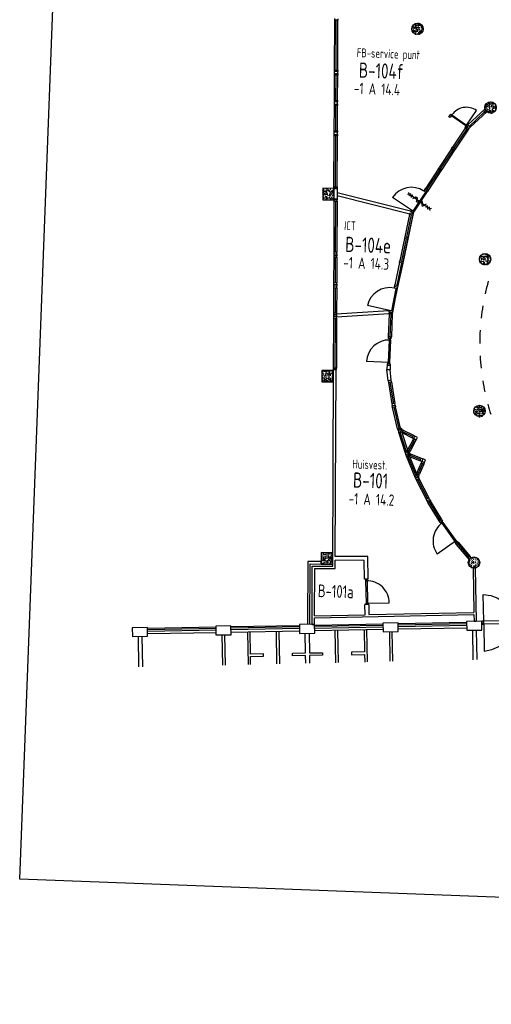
# Model space of a CAD drawing. Header units: millimetres. Extents: x 119024465 to 119292677, y 483022511 to 483148062.
# Tile 1 of 162: x 119024465 to 119043109, y 483042435 to 483081351. Entities that reach past the tile are written whole.
import ezdxf
from ezdxf.enums import TextEntityAlignment as Align

# ---------------------------------------------------------------- set-up
doc = ezdxf.new("R2010")
doc.units = ezdxf.units.MM
doc.header["$LTSCALE"] = 100
doc.layers.get('0').update_dxf_attribs({"linetype": 'CONTINUOUS'})
for name, color, linetype in [('204 tekst fdstp', 255, 'CONTINUOUS'), ('AL22----', 2, 'CONTINUOUS'), ('AL28----', 4, 'CONTINUOUS'), ('AL28----_ARC', 8, 'CONTINUOUS'), ('AL32----', 6, 'CONTINUOUS'), ('AL37----', 8, 'CONTINUOUS'), ('BT00----_HOTELNRS', 3, 'CONTINUOUS'), ('BT00----_RUIMTENRS', 7, 'CONTINUOUS'), ('BT00----_TEKST', 1, 'CONTINUOUS'), ('Overlap', 8, 'CONTINUOUS')]:
    doc.layers.add(name, color=color, linetype=linetype)
doc.styles.get("Standard").update_dxf_attribs({"font": 'ISOCP.SHX'})

# ---------------------------------------------------------------- blocks, each defined once
blk = doc.blocks.new('KOLOM')
at = {"layer": 'AL28----', "linetype": 'Continuous'}
for p, q in [((0.5, 0.5), (-0.5, 0.5)), ((-0.5, 0.5), (-0.5, -0.5)), ((0.5, -0.5), (0.5, 0.5)), ((-0.5, -0.5), (0.5, -0.5))]:
    blk.add_line(p, q, dxfattribs=at)
blk = doc.blocks.new('450x450')
at = {"layer": 'AL28----_ARC'}
h = blk.add_hatch(dxfattribs=at)
h.set_pattern_fill('AR-CONC', color=256, angle=-1.999999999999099, style=0)
h.set_pattern_definition([(50.0000000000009, (-16440.82185330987, -129163.4502974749), (182.1846689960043, -15.93908553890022), [19.05, -209.55]), (355.0000000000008, (-16440.82185330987, -129163.4502974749), (-35.24282597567, 191.0566428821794), [15.24, -167.64]), (100.4510000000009, (-16425.63985331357, -129164.7785474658), (146.9425016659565, 175.1166878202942), [16.18999999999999, -178.0899999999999]), (46.18420000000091, (-16440.82185330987, -129112.6502974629), (271.0790408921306, -42.04232793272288), [28.575, -314.325]), (96.63560000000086, (-16418.23195330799, -129116.1537974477), (237.4042344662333, 247.4255558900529), [24.285, -267.135]), (351.1840000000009, (-16440.82185330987, -129112.6502974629), (237.4046058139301, 247.4251178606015), [22.85999999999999, -251.46]), (21.00000000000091, (-16415.42185331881, -129125.350297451), (151.6148798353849, -102.2655185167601), [19.05, -209.55]), (326.0000000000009, (-16415.42185331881, -129125.350297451), (61.80202834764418, 184.1879661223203), [15.24, -167.64]), (71.45140000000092, (-16402.78735330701, -129133.8723974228), (213.4164907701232, 81.92285771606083), [16.19, -178.09]), (37.5000000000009, (-16440.82185330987, -129163.4502974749), (3.088603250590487, 84.55503887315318), [0, -165.608, 0, -170.18, 0, -168.275]), (7.5000000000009, (-16440.82185330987, -129163.4502974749), (66.81966251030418, 100.1805748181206), [0, -97.02799999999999, 0, -161.798, 0, -64.135]), (327.5000000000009, (-16497.46385331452, -129163.4502974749), (135.5905951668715, -5.728743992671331), [0, -63.49999999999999, 0, -198.1199999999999, 0, -262.8899999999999]), (317.5000000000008, (-16522.86385330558, -129163.4502974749), (148.1291813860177, 25.42649103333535), [0, -82.55, 0, -131.572, 0, -186.69])])
h.paths.add_polyline_path([(-225, 225), (-225, -225), (225, -225), (225, 225)])
at = {"layer": 'AL28----', "xscale": 450, "yscale": 450, "zscale": 2600}
blk.add_blockref('KOLOM', (0, 0), dxfattribs=at)
blk = doc.blocks.new('KOLOMO')
blk.add_circle((0, 0), 0.5)
blk = doc.blocks.new('Rond-450')
at = {"layer": 'AL28----_ARC'}
h = blk.add_hatch(dxfattribs=at)
h.set_pattern_fill('AR-CONC', color=256, style=0)
h.set_pattern_definition([(49.99999999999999, (-134328.7081146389, -47911.34816545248), (182.184668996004, -15.93908553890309), [19.05, -209.55]), (355, (-134328.7081146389, -47911.34816545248), (-35.24282597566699, 191.05664288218), [15.24, -167.64]), (100.451, (-134313.5261146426, -47912.67641544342), (146.9425016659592, 175.1166878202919), [16.19, -178.09]), (46.18420000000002, (-134328.7081146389, -47860.54816550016), (271.0790408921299, -42.04232793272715), [28.57499999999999, -314.3249999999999]), (96.63559999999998, (-134306.118214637, -47864.05166548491), (237.4042344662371, 247.4255558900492), [24.28499999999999, -267.1349999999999]), (351.1840000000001, (-134328.7081146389, -47860.54816550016), (237.4046058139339, 247.4251178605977), [22.86, -251.46]), (21, (-134303.3081146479, -47873.24816548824), (151.6148798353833, -102.2655185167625), [19.05, -209.55]), (326.0000000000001, (-134303.3081146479, -47873.24816548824), (61.80202834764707, 184.1879661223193), [15.24, -167.64]), (71.4514, (-134290.6736146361, -47881.77026546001), (213.4164907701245, 81.92285771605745), [16.19, -178.09]), (37.50000000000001, (-134328.7081146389, -47911.34816545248), (3.088603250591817, 84.55503887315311), [0, -165.608, 0, -170.18, 0, -168.275]), (7.499999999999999, (-134328.7081146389, -47911.34816545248), (66.81966251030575, 100.1805748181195), [0, -97.02799999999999, 0, -161.798, 0, -64.135]), (327.5, (-134385.3501146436, -47911.34816545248), (135.5905951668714, -5.728743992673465), [0, -63.5, 0, -198.12, 0, -262.89]), (317.5, (-134410.7501146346, -47911.34816545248), (148.129181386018, 25.42649103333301), [0, -82.55, 0, -131.572, 0, -186.69])])
edge = h.paths.add_edge_path()
edge.add_ellipse((0, 0), major_axis=(-159.0990257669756, 159.0990257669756), ratio=0.9999999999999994, start_angle=0, end_angle=360)
at = {"layer": 'AL28----', "xscale": 450.0000000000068, "yscale": 450.0000000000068, "rotation": 359.8349999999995}
blk.add_blockref('KOLOMO', (0, 0), dxfattribs=at)
blk = doc.blocks.new('114-31d')
at = {"color": 0, "linetype": 'Continuous'}
for p, q in [((-49.99999994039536, 550.0000000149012), (50.00000011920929, 450.0000000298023)), ((50.00000005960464, 550.0000000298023), (-49.99999988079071, 450.0000000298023)), ((-49.99999988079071, 450), (50.00000017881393, 350)), ((50.00000017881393, 450.0000000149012), (-49.99999988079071, 350)), ((5.960464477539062e-08, 400.0000000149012), (5.960464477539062e-08, -399.9999999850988)), ((-75.22076374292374, 278.9749931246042), (52.90113961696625, 224.7435648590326)), ((-53.78419476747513, 99.46940441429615), (53.34266722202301, 150.8047561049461)), ((-53.34266710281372, 25.53059563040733), (53.34266722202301, -25.53059560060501)), ((-53.78419470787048, -224.195243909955), (74.77923625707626, -278.9116318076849)), ((-53.34266710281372, -150.2564351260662), (52.90113961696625, -99.4694043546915)), ((-49.99999988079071, -349.9999998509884), (50.00000023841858, -449.9999998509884)), ((50.00000023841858, -349.9999998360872), (-49.99999982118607, -449.9999998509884)), ((-49.99999988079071, -449.9999998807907), (50.00000017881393, -549.9999998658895)), ((50.00000023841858, -449.9999998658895), (-49.99999976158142, -549.9999998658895))]:
    blk.add_line(p, q, dxfattribs=at)
for points in [[(-53.78419476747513, 99.46940441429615, 0.04259042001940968), (-60.57610279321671, 94.34894305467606, 0.1021137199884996), (-71.50323468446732, 79.55404734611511, 0.1085803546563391), (-75.22076374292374, 62.63708026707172, 0.1085803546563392)], [(-75.22076374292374, 62.63708026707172, 0.1085803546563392), (-71.50323468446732, 45.72011315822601, 0.1021137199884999), (-60.57610279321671, 30.92521744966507, 0.04519307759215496), (-53.34266710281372, 25.53059563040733, 0.02457701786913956)], [(74.77923625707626, 187.6370802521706, 0.1085803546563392), (71.0617071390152, 204.5540473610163, 0.1021137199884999), (60.13457530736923, 219.3489430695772, 0.04519307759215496), (52.90113961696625, 224.7435648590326, 0.02457701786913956)], [(53.34266722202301, 150.8047561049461, 0.04259042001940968), (60.13457530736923, 155.9252174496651, 0.1021137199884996), (71.0617071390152, 170.7201131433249, 0.1085803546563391), (74.77923625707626, 187.6370802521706, 0.1085803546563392)], [(-75.22076374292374, -187.3629197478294, -0.1085803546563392), (-71.50323462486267, -170.4459526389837, -0.1021137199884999), (-60.57610285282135, -155.6510569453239, -0.04519307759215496), (-53.34266710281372, -150.2564351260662, -0.02457701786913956)], [(-53.78419470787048, -224.195243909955, -0.04259042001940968), (-60.57610279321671, -219.0747825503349, -0.1021137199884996), (-71.50323462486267, -204.279886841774, -0.1085803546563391), (-75.22076374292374, -187.3629197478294, -0.1085803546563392)], [(74.77923625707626, -62.36291974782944, -0.1085803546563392), (71.06170719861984, -79.27988685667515, -0.1021137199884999), (60.13457530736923, -94.07478253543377, -0.04519307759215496), (52.90113961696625, -99.4694043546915, -0.02457701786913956)], [(53.34266722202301, -25.53059560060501, -0.04259042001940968), (60.13457530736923, -30.65105694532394, -0.1021137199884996), (71.0617071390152, -45.44595263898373, -0.1085803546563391), (74.77923625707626, -62.36291974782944, -0.1085803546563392)]]:
    blk.add_lwpolyline(points, format="xyb", dxfattribs=at)

msp = doc.modelspace()

# ---------------------------------------------------------------- linework, layer by layer
at = {"layer": '204 tekst fdstp'}
msp.add_lwpolyline([(119027945.8206196, 483139143.4061186), (119158408.7599395, 483134195.1466248), (119154928.4391259, 483042435.0269921), (119024465.499806, 483047383.2864859)], close=True, dxfattribs=at)
at = {"layer": 'AL22----'}
for p, q in [((119036889.9349736, 483074684.9707021), (119037015.9337453, 483074684.4143443)), ((119036889.9349736, 483074684.9707021), (119037015.9337765, 483074684.4215108)), ((119037011.0276221, 483074664.2358108), (119036896.929176, 483074664.8396227)), ((119037015.9337766, 483074684.4215108), (119037013.9467211, 483074234.4115645)), ((119039919.7463846, 483073777.8318186), (119037015.1720041, 483074511.9023404)), ((119037009.2190177, 483074254.6398037), (119036895.1196884, 483074255.0436176)), ((119039883.0996917, 483073659.1947325), (119037014.6078863, 483074384.1461369)), ((119039058.837535, 483069845.5595726), (119036981.3864047, 483069712.8292478)), ((119039066.807653, 483069720.8139225), (119036989.3565227, 483069588.0835977)), ((119036838.2145256, 483059754.9722021), (119036872.0113915, 483067528.1796549)), ((119036972.0104441, 483067527.7448723), (119036872.0113915, 483067528.1796548)), ((119036939.8774263, 483060136.1083491), (119036972.0104441, 483067527.7448723)), ((119038985.3003217, 483067518.6786798), (119039109.7734535, 483067518.498644)), ((119039036.6494833, 483067082.6535136), (119038985.3003217, 483067518.6786798)), ((119039144.0524956, 483067099.3801435), (119039109.7734535, 483067518.498644)), ((119039036.6494833, 483067082.6535136), (119039144.0524956, 483067099.3801435)), ((119040110.9472569, 483063235.5160582), (119040112.65071, 483063231.3734036)), ((119040114.6739507, 483063227.3771757), (119040112.65071, 483063231.3734036)), ((119038226.4653254, 483060130.5273167), (119036939.8774263, 483060136.1083491)), ((119038243.1152072, 483059235.5856224), (119038226.4653254, 483060130.5273167)), ((119036020.7441502, 483057435.3686991), (119036030.9017534, 483059758.5369573)), ((119036030.9017534, 483059758.5369573), (119036838.2145256, 483059754.9722021)), ((119036122.293319, 483057789.61401), (119036130.4592247, 483059658.0963782)), ((119036130.4592247, 483059658.0963782), (119036937.7513547, 483059654.5317143)), ((119036379.65159, 483059837.0791327), (119036380.0741795, 483059937.078238)), ((119036937.7513547, 483059654.5317143), (119036939.2150956, 483059986.1098114)), ((119038079.2044238, 483059981.1760969), (119036939.2150956, 483059986.1098114)), ((119038093.1025508, 483059232.7997314), (119038079.2044238, 483059981.1760969)), ((119042468.0444154, 483059671.3395687), (119042388.0579969, 483059669.8655107)), ((119042388.0579969, 483059669.8655107), (119042420.210094, 483057925.2048363)), ((119042468.0444154, 483059671.3395687), (119042506.6819826, 483057574.7595669)), ((119038243.1152072, 483059235.5856224), (119038093.1025508, 483059232.7997314)), ((119038261.7164329, 483058235.7579545), (119038111.6704013, 483058232.9714437)), ((119038119.1056348, 483057832.604326), (119038111.6704013, 483058232.9714437)), ((119038261.7164329, 483058235.7579545), (119038269.156775, 483057835.8348478)), ((119036120.7545562, 483057437.5218712), (119036121.9434891, 483057709.5676466)), ((119036121.9434891, 483057709.5676466), (119042421.684532, 483057845.1978022)), ((119036122.293319, 483057789.61401), (119038119.1056348, 483057832.604326)), ((119038269.156775, 483057835.8348478), (119042420.210094, 483057925.2048363)), ((119042421.684532, 483057845.1978022), (119042426.695564, 483057573.2855089)), ((119036120.7545562, 483057437.5218712), (119036020.7441502, 483057435.3686991)), ((119042426.695564, 483057573.2855089), (119042506.6819826, 483057574.7595669))]:
    msp.add_line(p, q, dxfattribs=at)
at = {"layer": 'AL32----'}
for p, q in [((119036910.3035609, 483079360.7263455), (119036918.9069981, 483081335.7071956)), ((119036918.9069981, 483081335.7071956), (119036919.1509438, 483081391.7066643)), ((119037044.9058026, 483081335.158318), (119036918.9069981, 483081335.7071956)), ((119036973.3029632, 483079360.4519066), (119036981.9064004, 483081335.4327568)), ((119037036.3023654, 483079360.1774679), (119037044.9058026, 483081335.158318)), ((119037045.1497483, 483081391.1577866), (119037044.9058026, 483081335.158318)), ((119036905.0761531, 483078160.7373144), (119036909.4414728, 483079162.8278103)), ((119036909.4414728, 483079162.8278103), (119036909.6854184, 483079218.827279)), ((119037035.4402772, 483079162.2789327), (119036909.4414728, 483079162.8278103)), ((119036909.6854185, 483079218.827279), (119036910.0596154, 483079304.7268768)), ((119036909.6854184, 483079218.827279), (119037035.6842229, 483079218.2784013)), ((119036910.0596153, 483079304.7268769), (119036910.3035609, 483079360.7263455)), ((119037036.0584198, 483079304.1779992), (119036910.0596153, 483079304.7268769)), ((119036910.3035609, 483079360.7263455), (119037036.3023654, 483079360.1774679)), ((119036968.0755554, 483078160.4628756), (119036972.440875, 483079162.5533715)), ((119037031.0749576, 483078160.1884368), (119037035.4402772, 483079162.2789327)), ((119037035.6842229, 483079218.2784013), (119037035.4402772, 483079162.2789327)), ((119037035.6842228, 483079218.2784013), (119037036.0584197, 483079304.1779992)), ((119037036.3023654, 483079360.1774679), (119037036.0584198, 483079304.1779992)), ((119036899.8487471, 483076960.7486904), (119036904.2140667, 483077962.8391923)), ((119036904.2140667, 483077962.8391923), (119036904.4580124, 483078018.838661)), ((119037030.2128712, 483077962.2903147), (119036904.2140667, 483077962.8391923)), ((119036904.4580124, 483078018.838661), (119036904.8322076, 483078104.7378458)), ((119036904.4580124, 483078018.838661), (119037030.4568169, 483078018.2897833)), ((119036904.8322075, 483078104.7378458), (119036905.0761531, 483078160.7373144)), ((119037030.831012, 483078104.1889681), (119036904.8322075, 483078104.7378458)), ((119036905.0761531, 483078160.7373144), (119037031.0749576, 483078160.1884368)), ((119036962.8481493, 483076960.4742517), (119036967.213469, 483077962.5647535)), ((119037025.8475516, 483076960.1998128), (119037030.2128712, 483077962.2903147)), ((119037030.4568169, 483078018.2897833), (119037030.2128712, 483077962.2903147)), ((119037030.4568168, 483078018.2897833), (119037030.8310119, 483078104.1889681)), ((119037031.0749576, 483078160.1884368), (119037030.831012, 483078104.1889681)), ((119041431.9841729, 483077514.667029), (119041503.3268918, 483077618.5237401)), ((119041431.9841729, 483077514.667029), (119041503.3268918, 483077618.5237401)), ((119041552.7824685, 483077584.5510169), (119041481.4397497, 483077480.6943057)), ((119041552.7824685, 483077584.5510169), (119041481.4397497, 483077480.6943057)), ((119041503.3268918, 483077618.5237401), (119041552.7824685, 483077584.5510169)), ((119041503.3268918, 483077618.5237401), (119041552.7824685, 483077584.5510169)), ((119041530.1339864, 483077551.5806323), (119041552.7824685, 483077584.5510169)), ((119041530.1339864, 483077551.5806323), (119041552.7824685, 483077584.5510169)), ((119042107.1157154, 483077155.2321942), (119041530.1339864, 483077551.5806323)), ((119042107.1157154, 483077155.2321942), (119041530.1339864, 483077551.5806323)), ((119041552.7824685, 483077584.5510169), (119042129.7641975, 483077188.2025787)), ((119041552.7824685, 483077584.5510169), (119042129.7641975, 483077188.2025787)), ((119042129.7641975, 483077188.2025787), (119042526.1126357, 483077765.1843078)), ((119042862.3667412, 483077822.1264901), (119042186.2424096, 483077189.8743102)), ((119042237.4583431, 483077135.0955903), (119042845.8498911, 483077704.0838031)), ((119042928.9471937, 483077713.3343122), (119042271.6022476, 483077098.5431104)), ((119042794.6169221, 483077758.8406647), (119042843.5873557, 483077804.6655121)), ((119042879.9769136, 483077667.6094648), (119042794.6169221, 483077758.8406647)), ((119042843.5873557, 483077804.6655121), (119042928.9471937, 483077713.3343122)), ((119042928.9471937, 483077713.3343122), (119042879.9769136, 483077667.6094648)), ((119041481.4397497, 483077480.6943057), (119041431.9841729, 483077514.667029)), ((119041481.4397497, 483077480.6943057), (119041431.9841729, 483077514.667029)), ((119042129.7641975, 483077188.2025787), (119042058.4214787, 483077084.3458675)), ((119042129.7641975, 483077188.2025787), (119042058.4214787, 483077084.3458675)), ((119042129.7641975, 483077188.2025787), (119042107.1157154, 483077155.2321942)), ((119042129.7641975, 483077188.2025787), (119042107.1157154, 483077155.2321942)), ((119042107.8770555, 483077050.3731443), (119042179.2197743, 483077154.2298555)), ((119042107.8770555, 483077050.3731443), (119042179.2197743, 483077154.2298555)), ((119042179.2197743, 483077154.2298555), (119042129.7641975, 483077188.2025787)), ((119042179.2197743, 483077154.2298555), (119042129.7641975, 483077188.2025787)), ((119042137.3721294, 483077144.1493093), (119042186.2424096, 483077189.8743102)), ((119042186.2424096, 483077189.8743102), (119042271.6022476, 483077098.5431104)), ((119036890.1789177, 483074740.9698571), (119036898.9866607, 483076762.8505742)), ((119036898.9866607, 483076762.8505742), (119036899.2306064, 483076818.8500428)), ((119037024.9854652, 483076762.3016965), (119036898.9866607, 483076762.8505742)), ((119036899.2306078, 483076818.8503565), (119036899.6048016, 483076904.7492217)), ((119036899.2306064, 483076818.8500428), (119037025.2294108, 483076818.3011652)), ((119036899.6048015, 483076904.7492217), (119036899.8487471, 483076960.7486904)), ((119037025.603606, 483076904.2003442), (119036899.6048015, 483076904.7492217)), ((119036899.8487471, 483076960.7486904), (119037025.8475516, 483076960.1998128)), ((119036953.1783199, 483074740.6954182), (119036961.986063, 483076762.5761354)), ((119037016.1777222, 483074740.4209794), (119037024.9854652, 483076762.3016965)), ((119037025.2294108, 483076818.3011652), (119037024.9854652, 483076762.3016965)), ((119037025.2294108, 483076818.3011653), (119037025.6036059, 483076904.2003441)), ((119037025.8475516, 483076960.1998128), (119037025.603606, 483076904.2003442)), ((119042076.1050185, 483077058.3062952), (119041578.3715861, 483076308.5004001)), ((119041640.8472993, 483076267.0207033), (119042138.5578021, 483077016.923934)), ((119042180.2159209, 483076989.2383575), (119041682.5054181, 483076239.3351269)), ((119042058.4214787, 483077084.3458675), (119042107.8770555, 483077050.3731443)), ((119042058.4214787, 483077084.3458675), (119042107.8770555, 483077050.3731443)), ((119042076.1050185, 483077058.3062952), (119042113.177448, 483077114.195963)), ((119042180.2159209, 483076989.2383575), (119042076.1050185, 483077058.3062952)), ((119042113.177448, 483077114.195963), (119042217.31128, 483077045.0306897)), ((119042222.6319675, 483077052.8182631), (119042137.3721294, 483077144.1493093)), ((119042217.31128, 483077045.0306897), (119042180.2159209, 483076989.2383575)), ((119042271.6022476, 483077098.5431104), (119042222.6319675, 483077052.8182631)), ((119041541.2991565, 483076252.6107323), (119041043.5657241, 483075502.8048373)), ((119041106.0414374, 483075461.3251404), (119041603.7519402, 483076211.2283711)), ((119041645.4100589, 483076183.5427947), (119041147.6995562, 483075433.6395639)), ((119041541.3735626, 483076252.7309976), (119041578.3715861, 483076308.5004001)), ((119041645.4100589, 483076183.5427947), (119041541.3735626, 483076252.7309976)), ((119041578.3715861, 483076308.5004001), (119041682.5054181, 483076239.3351269)), ((119041682.5054181, 483076239.3351269), (119041645.4100589, 483076183.5427947)), ((119041006.360052, 483075445.4121833), (119040516.6316606, 483074690.3535414)), ((119040579.5451236, 483074649.5408452), (119041069.2495511, 483075404.6965733)), ((119041111.1998477, 483075377.455747), (119040621.4954202, 483074622.300019)), ((119041006.360052, 483075445.4121833), (119041042.8357966, 483075501.6930865)), ((119041111.1998477, 483075377.455747), (119041006.360052, 483075445.4121833)), ((119041042.8357966, 483075501.6930865), (119041147.6995562, 483075433.6395639)), ((119041147.6995562, 483075433.6395639), (119041111.1998477, 483075377.455747)), ((119036889.9349721, 483074684.9703884), (119036890.1789177, 483074740.9698571)), ((119037015.9337766, 483074684.4215108), (119036889.9349721, 483074684.9703884)), ((119036890.1789177, 483074740.9698571), (119037016.1777222, 483074740.4209794)), ((119037016.1777222, 483074740.4209794), (119037015.9337766, 483074684.4215108)), ((119040023.8923861, 483073708.6988536), (119040584.2661224, 483074565.7620226)), ((119040024.3422346, 483073782.4809492), (119040516.8582138, 483074535.759125)), ((119040479.6441536, 483074634.1670197), (119040445.715275, 483074582.2745231)), ((119040516.8582138, 483074535.759125), (119040445.715275, 483074582.2745231)), ((119040584.2661224, 483074565.7620226), (119040479.6441536, 483074634.1670197)), ((119040480.2290384, 483074634.1936883), (119040516.6316606, 483074690.3535414)), ((119040584.9957118, 483074566.1162019), (119040480.2290384, 483074634.1936883)), ((119040516.6316606, 483074690.3535414), (119040621.4954202, 483074622.300019)), ((119040550.3372438, 483074513.869526), (119040516.8582138, 483074535.759125)), ((119040519.7420847, 483074696.0526735), (119040627.3649281, 483074632.3992087)), ((119040621.4954202, 483074622.300019), (119040584.9957118, 483074566.1162019)), ((119036887.697388, 483074178.9759633), (119036878.6495785, 483072157.0963062)), ((119036887.9479827, 483074234.9754026), (119036887.697388, 483074178.9759633)), ((119036887.697388, 483074178.9759633), (119037013.6961264, 483074178.4121253)), ((119037013.9467211, 483074234.4115646), (119036887.9479827, 483074234.9754026)), ((119036950.6967572, 483074178.6940443), (119036941.6489477, 483072156.8143871)), ((119037013.6961264, 483074178.4121253), (119037004.6483169, 483072156.5324682)), ((119037013.6961264, 483074178.4121253), (119037013.9467211, 483074234.4115646)), ((119039953.1992958, 483073828.9963472), (119039204.2511647, 483074322.1051979)), ((119040023.8923861, 483073708.6988536), (119039195.6790439, 483069787.1693829)), ((119039881.0566297, 483073649.4746946), (119039496.6107307, 483071822.5507223)), ((119039881.0566297, 483073649.4746946), (119039894.8230263, 483073714.9694755)), ((119040003.3228374, 483073623.7757751), (119039881.0566297, 483073649.4746946)), ((119039894.8230263, 483073714.9694755), (119040017.2284836, 483073689.2458675)), ((119039919.2704172, 483073777.1038507), (119039953.1992958, 483073828.9963472)), ((119040023.8923861, 483073708.6988536), (119039919.2704172, 483073777.1038507)), ((119040024.3422346, 483073782.4809492), (119039953.1992958, 483073828.9963472)), ((119040017.2284836, 483073689.2458675), (119040003.3228374, 483073623.7757751)), ((119040057.8212647, 483073760.5913501), (119040024.3422346, 483073782.4809492)), ((119040003.3228374, 483073623.7757751), (119039618.934219, 483071796.7698337)), ((119039769.1281557, 483072753.266975), (119039954.4392665, 483073634.0225553)), ((119039569.9686791, 483071806.9593332), (119039755.27979, 483072687.7149135)), ((119039804.1633608, 483072677.4681333), (119039681.9218416, 483072703.3063025)), ((119039695.7455188, 483072768.7191143), (119039818.0117265, 483072743.0201948)), ((119036878.3989825, 483072101.0965532), (119036878.0145896, 483072015.197733)), ((119036878.6495785, 483072157.0963062), (119036878.3989838, 483072101.0968669)), ((119036878.3989838, 483072101.0968669), (119037004.3977222, 483072100.5330288)), ((119037004.6483169, 483072156.5324682), (119036878.6495785, 483072157.0963062)), ((119037004.3977221, 483072100.5330288), (119037004.0133278, 483072014.633895)), ((119037004.3977222, 483072100.5330288), (119037004.6483169, 483072156.5324682)), ((119036877.7639948, 483071959.1982937), (119036873.2796927, 483070957.1083173)), ((119036878.0145895, 483072015.197733), (119036877.7639948, 483071959.1982937)), ((119036877.7639948, 483071959.1982937), (119037003.7627333, 483071958.6344557)), ((119037004.0133279, 483072014.633895), (119036878.0145895, 483072015.197733)), ((119036940.763364, 483071958.9163747), (119036936.2790619, 483070956.8263983)), ((119037003.7627333, 483071958.6344557), (119036999.2784311, 483070956.5444793)), ((119037003.7627333, 483071958.6344557), (119037004.0133279, 483072014.633895)), ((119039482.8196457, 483071756.9166917), (119039297.4512541, 483070876.2430805)), ((119039556.1450019, 483071741.5465214), (119039370.7519219, 483070860.7336605)), ((119039605.0858533, 483071731.2177721), (119039419.7747424, 483070850.4621918)), ((119039482.8196457, 483071756.9166917), (119039496.6107307, 483071822.5507223)), ((119039605.0858533, 483071731.2177721), (119039482.8196457, 483071756.9166917)), ((119039496.6107307, 483071822.5507223), (119039618.934219, 483071796.7698337)), ((119039618.934219, 483071796.7698337), (119039605.0858533, 483071731.2177721)), ((119036873.2796927, 483070957.1083173), (119036873.029098, 483070901.1088779)), ((119036999.2784311, 483070956.5444793), (119036873.2796927, 483070957.1083173)), ((119036999.0278365, 483070900.54504), (119036999.2784311, 483070956.5444793)), ((119036872.394109, 483070759.2102988), (119036867.9098069, 483069757.1203283)), ((119036872.6447037, 483070815.2097381), (119036872.394109, 483070759.2102988)), ((119036872.394109, 483070759.2102988), (119036998.3928475, 483070758.6464609)), ((119036873.0290981, 483070901.108878), (119036872.6447038, 483070815.2097381)), ((119036998.6434421, 483070814.6459002), (119036872.6447037, 483070815.2097381)), ((119036873.029098, 483070901.1088779), (119036999.0278365, 483070900.54504)), ((119036935.3934782, 483070758.9283798), (119036930.9091762, 483069756.8384093)), ((119036998.3928475, 483070758.6464609), (119036993.9085454, 483069756.5564903)), ((119036998.3928475, 483070758.6464609), (119036998.6434421, 483070814.6459002)), ((119036999.0278364, 483070900.54504), (119036998.643442, 483070814.6459002)), ((119039170.4651769, 483069845.2426007), (119039354.4333238, 483070726.2396046)), ((119039283.9014124, 483070804.3052787), (119039271.2280512, 483070743.614374)), ((119039354.4333238, 483070726.2396046), (119039271.2280512, 483070743.614374)), ((119039283.6601691, 483070810.6090499), (119039297.4512541, 483070876.2430805)), ((119039405.9263767, 483070784.9101304), (119039283.6601691, 483070810.6090499)), ((119039406.2621074, 483070778.7541472), (119039283.9014124, 483070804.3052787)), ((119039297.4512541, 483070876.2430805), (119039419.7747424, 483070850.4621918)), ((119039301.6046727, 483070277.5647405), (119039406.2621074, 483070778.7541472)), ((119039393.5887462, 483070718.0632426), (119039354.4333238, 483070726.2396046)), ((119039419.7747424, 483070850.4621918), (119039405.9263767, 483070784.9101304)), ((119039301.6046727, 483070277.5647405), (119039196.9472381, 483069776.3753338)), ((119036867.9098069, 483069757.1203283), (119036867.6592123, 483069701.120889)), ((119036993.9085454, 483069756.5564903), (119036867.9098069, 483069757.1203283)), ((119036993.6579507, 483069700.557051), (119036993.9085454, 483069756.5564903)), ((119039087.2599043, 483069862.6173701), (119038210.0787226, 483070048.7163116)), ((119039069.0594181, 483069714.9813153), (119039071.9876329, 483069781.8431545)), ((119039071.9876329, 483069781.8431545), (119039196.9472381, 483069776.3753338)), ((119039074.5865431, 483069801.9264654), (119039087.2599043, 483069862.6173701)), ((119039196.9472381, 483069776.3753338), (119039074.5865431, 483069801.9264654)), ((119039170.4651769, 483069845.2426007), (119039087.2599043, 483069862.6173701)), ((119039196.9472381, 483069776.3753338), (119039193.8776123, 483069709.5152007)), ((119036867.0242214, 483069559.2218969), (119036858.1862863, 483067584.2420822)), ((119036867.2748161, 483069615.2213362), (119036867.0242214, 483069559.2218969)), ((119036867.0242214, 483069559.2218969), (119036993.0229599, 483069558.6580589)), ((119036867.6592124, 483069701.120889), (119036867.2748162, 483069615.2213362)), ((119036993.2735545, 483069614.6574982), (119036867.2748161, 483069615.2213362)), ((119036867.6592123, 483069701.120889), (119036993.6579507, 483069700.557051)), ((119036930.0235907, 483069558.9399779), (119036921.1856555, 483067583.9601632)), ((119036993.0229599, 483069558.6580589), (119036984.1850247, 483067583.6782442)), ((119036993.0229599, 483069558.6580589), (119036993.2735545, 483069614.6574982)), ((119036993.6579506, 483069700.557051), (119036993.2735544, 483069614.6574982)), ((119039069.0399864, 483069714.5179153), (119039032.7483247, 483068815.2791454)), ((119039193.8776123, 483069709.5152007), (119039069.0399864, 483069714.5179153)), ((119039193.8776123, 483069709.5152007), (119039069.0594181, 483069714.9813153)), ((119039107.6789473, 483068812.2489971), (119039143.9004914, 483069711.5590659)), ((119039193.8776123, 483069709.5152007), (119039157.5859506, 483068810.2764309)), ((119039032.7483247, 483068815.2791454), (119039030.0683412, 483068748.4068964)), ((119039154.9047859, 483068743.2627654), (119039030.0683412, 483068748.4068964)), ((119039107.6789473, 483068812.2489971), (119039032.7480796, 483068815.2730724)), ((119039068.7811076, 483068690.5872297), (119039034.2561442, 483067807.5470598)), ((119039070.9689151, 483068746.5444769), (119039068.7811076, 483068690.5872297)), ((119039068.7811076, 483068690.5872297), (119039124.7383546, 483068688.3994222)), ((119039126.9261621, 483068744.3566694), (119039070.9689151, 483068746.5444769)), ((119039124.7383546, 483068688.3994222), (119039090.2133912, 483067805.3592523)), ((119039107.6789473, 483068812.2489971), (119039157.5842748, 483068810.2349078)), ((119039124.7383546, 483068688.3994222), (119039126.9261621, 483068744.3566694)), ((119039154.9047859, 483068743.2627654), (119039157.5859506, 483068810.2764309)), ((119039062.2347677, 483067806.4531561), (119038179.1945978, 483067840.9781195)), ((119036858.1862863, 483067584.2420822), (119036857.9356916, 483067528.2426429)), ((119036857.9356916, 483067528.2426429), (119036983.9344301, 483067527.6788049)), ((119036984.1850247, 483067583.6782442), (119036858.1862863, 483067584.2420822)), ((119036983.9344301, 483067527.6788049), (119036984.1850247, 483067583.6782442)), ((119038984.8117896, 483067519.2684141), (119039109.7734535, 483067518.498644)), ((119038990.4617154, 483067753.3390628), (119038985.3003217, 483067518.6786798)), ((119039113.252925, 483067681.3657349), (119038988.4152991, 483067686.3684495)), ((119039116.0042073, 483067748.3081015), (119038990.4617154, 483067753.3390628)), ((119039032.0683366, 483067751.5898128), (119039034.2561442, 483067807.5470598)), ((119039088.0255837, 483067749.4020053), (119039032.0683366, 483067751.5898128)), ((119039034.2561442, 483067807.5470598), (119039090.2133912, 483067805.3592523)), ((119039090.2133912, 483067805.3592523), (119039088.0255837, 483067749.4020053)), ((119039116.0042073, 483067748.3081015), (119039106.7529865, 483067523.359764)), ((119039149.2916537, 483067100.1960747), (119039036.6494833, 483067082.6535137)), ((119039036.6494833, 483067082.6535137), (119039046.959585, 483067016.4515364)), ((119039046.959585, 483067016.4515364), (119039159.6017553, 483067033.9940974)), ((119039159.6017553, 483067033.9940974), (119039149.2916537, 483067100.1960747)), ((119039159.6017553, 483067033.9940974), (119039292.2042562, 483066182.5429603)), ((119039046.959585, 483067016.4515364), (119039179.5620858, 483066165.0003994)), ((119039103.2806701, 483067025.2228168), (119039235.883171, 483066173.7716799)), ((119039292.2042562, 483066182.5429603), (119039179.5620858, 483066165.0003994)), ((119039179.5620858, 483066165.0003994), (119039189.8721875, 483066098.798422)), ((119039189.8721875, 483066098.798422), (119039302.5143579, 483066116.340983)), ((119039189.8721875, 483066098.798422), (119039302.5143579, 483066116.340983)), ((119039189.8721875, 483066098.798422), (119039190.5614581, 483066094.372561)), ((119039191.5958636, 483066090.0144255), (119039190.5614581, 483066094.372561)), ((119039191.5958636, 483066090.0144255), (119039302.5143579, 483066116.340983)), ((119039191.5958636, 483066090.0144254), (119039302.5143579, 483066116.340983)), ((119039207.0684895, 483066024.8254858), (119039191.5958636, 483066090.0144254)), ((119039317.9869838, 483066051.1520434), (119039207.0684895, 483066024.8254858)), ((119039406.0683602, 483065186.4034481), (119039207.0684895, 483066024.8254858)), ((119039461.5276073, 483065199.5667269), (119039262.5277367, 483066037.9887646)), ((119039302.5143579, 483066116.340983), (119039292.2042562, 483066182.5429603)), ((119039302.5143579, 483066116.340983), (119039317.9869838, 483066051.1520434)), ((119039516.9868544, 483065212.7300056), (119039317.9869838, 483066051.1520434)), ((119039406.0683602, 483065186.4034481), (119039516.9868544, 483065212.7300056)), ((119039421.5409861, 483065121.2145085), (119039406.0683602, 483065186.4034481)), ((119039421.5409861, 483065121.2145085), (119039532.4594803, 483065147.5410661)), ((119039532.4594804, 483065147.5410661), (119039421.5409861, 483065121.2145085)), ((119039421.5409861, 483065121.2145085), (119039422.5753916, 483065116.856373)), ((119039423.9485542, 483065112.5928341), (119039422.5753916, 483065116.856373)), ((119039423.9485542, 483065112.5928341), (119039532.4594803, 483065147.5410661)), ((119039532.4594803, 483065147.5410661), (119039423.9485542, 483065112.5928341)), ((119039423.9485542, 483065112.5928341), (119039444.4883046, 483065048.8188688)), ((119039514.3239428, 483065061.6746559), (119039569.1130177, 483065161.6454379)), ((119039569.1130177, 483065161.6454379), (119039516.9868544, 483065212.7300056)), ((119039516.9868544, 483065212.7300056), (119039532.4594804, 483065147.5410661)), ((119039552.9992307, 483065083.7671007), (119039532.4594803, 483065147.5410661)), ((119039569.1130177, 483065161.6454379), (119039627.8677756, 483065129.4448413)), ((119039627.8677756, 483065129.4448413), (119039573.0787007, 483065029.4740592)), ((119039627.8677756, 483065129.4448413), (119040033.1877336, 483064924.909799)), ((119039444.4883046, 483065048.8188688), (119039552.9992307, 483065083.7671007)), ((119039444.4883046, 483065048.8188688), (119039708.6585682, 483064228.595403)), ((119039498.7437677, 483065066.2929848), (119039762.9140312, 483064246.069519)), ((119039573.0787007, 483065029.4740592), (119039514.3239428, 483065061.6746559)), ((119039552.9992307, 483065083.7671007), (119039817.1694943, 483064263.543635)), ((119039573.0787007, 483065029.4740592), (119039978.3986586, 483064824.9390169)), ((119039600.4732381, 483065079.4594502), (119040005.7931961, 483064874.9244079)), ((119040004.9528334, 483064733.9836664), (119039787.5998596, 483064329.2513064)), ((119040054.9382244, 483064706.5891289), (119039837.5852506, 483064301.856769)), ((119039978.3986586, 483064824.9390169), (119040033.1877336, 483064924.909799)), ((119040037.1534165, 483064792.7384202), (119039978.3986586, 483064824.9390169)), ((119040037.1534301, 483064792.7384243), (119040004.9528334, 483064733.9836664)), ((119040004.9528334, 483064733.9836664), (119040104.9236155, 483064679.1945914)), ((119040033.1877336, 483064924.909799), (119040091.9424914, 483064892.7092023)), ((119040091.9424936, 483064892.7092103), (119040037.153422, 483064792.7384264)), ((119040091.9424914, 483064892.7092023), (119040037.1534165, 483064792.7384202)), ((119040037.153422, 483064792.7384264), (119040137.124206, 483064737.9493549)), ((119040137.1242121, 483064737.9493493), (119040037.1534301, 483064792.7384243)), ((119040104.9236155, 483064679.1945914), (119040137.1242121, 483064737.9493493)), ((119039787.5998596, 483064329.2513064), (119039755.3992629, 483064270.4965485)), ((119039887.5706416, 483064274.4622315), (119039787.5998596, 483064329.2513064)), ((119040104.9236155, 483064679.1945914), (119039887.5706416, 483064274.4622315)), ((119039817.1694943, 483064263.543635), (119039708.6585682, 483064228.595403)), ((119039708.6585682, 483064228.595403), (119039729.1983185, 483064164.8214377)), ((119039729.1983185, 483064164.8214377), (119039837.7092446, 483064199.7696696)), ((119039729.1983185, 483064164.8214377), (119039837.7092446, 483064199.7696696)), ((119039729.1983185, 483064164.8214377), (119039730.5714812, 483064160.5578987)), ((119039732.2749343, 483064156.4152441), (119039730.5714812, 483064160.5578987)), ((119039732.2749343, 483064156.4152441), (119039837.7092446, 483064199.7696696)), ((119039732.2749343, 483064156.4152441), (119039837.7092446, 483064199.7696697)), ((119039757.7551669, 483064094.4494653), (119039732.2749343, 483064156.4152441)), ((119039755.3992629, 483064270.4965485), (119039855.3700449, 483064215.7074736)), ((119039863.1894771, 483064137.8038908), (119039757.7551669, 483064094.4494653)), ((119040085.4670243, 483063297.4818371), (119039757.7551669, 483064094.4494653)), ((119039810.4548011, 483064110.9285594), (119039855.370045, 483064215.7074736)), ((119039872.035391, 483064084.5310037), (119039810.4548011, 483064110.9285594)), ((119040138.1841795, 483063319.1590499), (119039810.472322, 483064116.126678)), ((119039837.7092446, 483064199.7696696), (119039817.1694943, 483064263.543635)), ((119039837.7092446, 483064199.7696697), (119039863.1894771, 483064137.8038908)), ((119039855.3700449, 483064215.7074736), (119039887.5706416, 483064274.4622315)), ((119039855.370045, 483064215.7074736), (119039916.9506349, 483064189.3099179)), ((119040190.9013346, 483063340.8362626), (119039863.1894771, 483064137.8038908)), ((119039916.9506349, 483064189.3099179), (119039872.035391, 483064084.5310037)), ((119039872.035391, 483064084.5310037), (119040295.1557325, 483063919.9465925)), ((119039894.493013, 483064136.9204608), (119040317.6133545, 483063972.3360496)), ((119039916.9506349, 483064189.3099179), (119040340.0709764, 483064024.7255067)), ((119040295.1557325, 483063919.9465925), (119040340.0709764, 483064024.7255067)), ((119040356.7363225, 483063893.5490368), (119040295.1557325, 483063919.9465925)), ((119040340.0709764, 483064024.7255067), (119040401.6515663, 483063998.327951)), ((119040401.6515677, 483063998.3279593), (119040356.7363274, 483063893.5490435)), ((119040401.6515663, 483063998.327951), (119040356.7363225, 483063893.5490368)), ((119040330.33878, 483063831.9684522), (119040152.9393751, 483063408.1995888)), ((119040382.7282371, 483063809.5108302), (119040205.3288322, 483063385.7419668)), ((119040435.1176942, 483063787.0532083), (119040257.7182893, 483063363.2843449)), ((119040356.7363356, 483063893.5490422), (119040330.33878, 483063831.9684522)), ((119040330.33878, 483063831.9684522), (119040435.1176942, 483063787.0532083)), ((119040356.7363274, 483063893.5490435), (119040461.5152432, 483063848.6338031)), ((119040461.5152498, 483063848.6337982), (119040356.7363356, 483063893.5490422)), ((119040435.1176942, 483063787.0532083), (119040461.5152498, 483063848.6337982)), ((119040085.4670243, 483063297.4818371), (119040190.9013346, 483063340.8362626)), ((119040110.9472569, 483063235.5160583), (119040085.4670243, 483063297.4818371)), ((119040110.9472569, 483063235.5160582), (119040216.3815672, 483063278.8704837)), ((119040216.3815672, 483063278.8704838), (119040110.9472569, 483063235.5160583)), ((119040114.6739507, 483063227.3771757), (119040216.3815672, 483063278.8704837)), ((119040216.3815672, 483063278.8704837), (119040114.6739507, 483063227.3771757)), ((119040114.6739507, 483063227.3771757), (119040144.9375615, 483063167.6016468)), ((119040152.9393751, 483063408.1995888), (119040126.5418195, 483063346.6189989)), ((119040126.5418195, 483063346.6189989), (119040231.3207337, 483063301.703755)), ((119040144.9375615, 483063167.6016468), (119040246.645178, 483063219.0949547)), ((119040144.9375615, 483063167.6016468), (119040534.1704344, 483062398.8037328)), ((119040257.7182893, 483063363.2843449), (119040152.9393751, 483063408.1995888)), ((119040190.9013346, 483063340.8362626), (119040216.3815672, 483063278.8704838)), ((119040195.7913698, 483063193.3483008), (119040585.0242426, 483062424.5503868)), ((119040246.645178, 483063219.0949547), (119040216.3815672, 483063278.8704837)), ((119040231.3207337, 483063301.703755), (119040257.7182893, 483063363.2843449)), ((119040231.3207337, 483063301.703755), (119040246.645178, 483063219.0949547)), ((119040246.645178, 483063219.0949547), (119040635.8780508, 483062450.2970408)), ((119040635.8780508, 483062450.2970408), (119040534.1704344, 483062398.8037328)), ((119040534.1704344, 483062398.8037328), (119040564.4340452, 483062339.0282038)), ((119040564.4340453, 483062339.0282038), (119040666.1416617, 483062390.5215118)), ((119040564.4340452, 483062339.0282038), (119040666.1416616, 483062390.5215118)), ((119040568.7878395, 483062331.2068146), (119040666.1416617, 483062390.5215118)), ((119040568.7878395, 483062331.2068146), (119040666.1416616, 483062390.5215118)), ((119040666.1416616, 483062390.5215118), (119040635.8780508, 483062450.2970408)), ((119040666.1416616, 483062390.5215118), (119040701.0020539, 483062333.3047917)), ((119040564.4340453, 483062339.0282038), (119040566.457286, 483062335.031976)), ((119040568.7878395, 483062331.2068146), (119040566.457286, 483062335.031976)), ((119040603.6482317, 483062273.9900945), (119040568.7878395, 483062331.2068146)), ((119040701.0020539, 483062333.3047917), (119040603.6482317, 483062273.9900945)), ((119041052.0022204, 483061538.1020849), (119040603.6482317, 483062273.9900945)), ((119041100.6791315, 483061567.7594335), (119040652.3251428, 483062303.6474431)), ((119041149.3560425, 483061597.4167821), (119040701.0020539, 483062333.3047917)), ((119041052.0022204, 483061538.1020849), (119041149.3560425, 483061597.4167821)), ((119041149.3560425, 483061597.4167821), (119041184.2164348, 483061540.2000621)), ((119041086.8626126, 483061480.8853648), (119041052.0022204, 483061538.1020849)), ((119041086.8626126, 483061480.8853648), (119041184.2164348, 483061540.200062)), ((119041184.2164348, 483061540.2000621), (119041086.8626126, 483061480.8853648)), ((119041086.8626126, 483061480.8853648), (119041089.1931661, 483061477.0602034)), ((119041091.816663, 483061473.4296931), (119041089.1931661, 483061477.0602034)), ((119041091.816663, 483061473.4296931), (119041184.2164348, 483061540.200062)), ((119041160.7112297, 483061523.2146174), (119041115.3218681, 483061490.4151379)), ((119041115.3218681, 483061490.4151379), (119041148.1213475, 483061445.0257763)), ((119041148.1213475, 483061445.0257763), (119041193.5107091, 483061477.8252558)), ((119041148.1213475, 483061445.0257763), (119041665.7175381, 483060728.7534131)), ((119041193.5107091, 483061477.8252558), (119041160.7112297, 483061523.2146174)), ((119041193.5107091, 483061477.8252558), (119041711.1068997, 483060761.5528925)), ((119041688.4122189, 483060745.1531528), (119040972.1398557, 483060227.5569623)), ((119041665.7175381, 483060728.7534131), (119041711.1068997, 483060761.5528925)), ((119041698.5170175, 483060683.3640515), (119041665.7175381, 483060728.7534131)), ((119041675.0118124, 483060666.3786067), (119041767.4115843, 483060733.1489756)), ((119041675.0118124, 483060666.3786067), (119041680.0953053, 483060659.8559511)), ((119041680.0953053, 483060659.8559511), (119041767.4115843, 483060733.1489756)), ((119041767.4115843, 483060733.1489756), (119041680.0953053, 483060659.8559511)), ((119041680.0953053, 483060659.8559511), (119041723.1710303, 483060608.5384889)), ((119041743.9063791, 483060716.1635309), (119041698.5170175, 483060683.3640515)), ((119041711.1068997, 483060761.5528925), (119041743.9063791, 483060716.1635309)), ((119041723.1710303, 483060608.5384889), (119041810.4873092, 483060681.8315134)), ((119041723.1710303, 483060608.5384889), (119042179.651817, 483060064.7186099)), ((119041766.8291697, 483060645.1850012), (119042223.3099564, 483060101.3651221)), ((119041810.4873092, 483060681.8315134), (119041767.4115843, 483060733.1489756)), ((119041810.4873092, 483060681.8315134), (119042266.9680959, 483060138.0116343)), ((119042266.9680959, 483060138.0116343), (119042179.651817, 483060064.7186099)), ((119042179.651817, 483060064.7186099), (119042222.7275419, 483060013.4011477)), ((119042222.7275419, 483060013.4011477), (119042310.0438208, 483060086.6941721)), ((119042310.0438208, 483060086.6941721), (119042266.9680959, 483060138.0116343)), ((119038196.1040345, 483059234.7135109), (119038140.1137235, 483059233.6718429)), ((119038140.1137235, 483059233.6718429), (119038141.1553914, 483059177.6815319)), ((119038141.1553914, 483059177.6815319), (119038197.1457024, 483059178.7231999)), ((119038141.1553914, 483059177.6815319), (119038157.6732812, 483058289.8344861)), ((119038197.1457024, 483059178.7231999), (119038196.1040345, 483059234.7135109)), ((119038197.1457024, 483059178.7231999), (119038213.6635922, 483058290.8761539)), ((119038157.6732812, 483058289.8344861), (119038213.6635922, 483058290.8761539)), ((119038158.7149491, 483058233.844175), (119038157.6732812, 483058289.8344861)), ((119038214.7052602, 483058234.8858429), (119038158.7149491, 483058233.844175)), ((119038185.6684367, 483058290.35532), (119039073.5154826, 483058306.8732099)), ((119038213.6635922, 483058290.8761539), (119038214.7052602, 483058234.8858429))]:
    msp.add_line(p, q, dxfattribs=at)
for points in [[(119040091.9424936, 483064892.7092103), (119040037.1534221, 483064792.7384264), (119040137.124206, 483064737.9493549), (119040191.9132775, 483064837.9201388)], [(119040401.6515677, 483063998.3279593), (119040356.7363274, 483063893.5490435), (119040461.5152432, 483063848.6338031), (119040506.4304835, 483063953.4127189)]]:
    msp.add_lwpolyline(points, close=True, dxfattribs=at)
for centre, radius, start, end in [((119042129.7383928, 483077188.3416259), 699.900007, 55.50531401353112, 145.5216848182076), ((119042009.9102362, 483077234.1380548), 125.2, 320.93228000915, 330.0947189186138), ((119042009.9102362, 483077234.1380548), 125.2, 320.93228000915, 330.0947189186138), ((119039953.1506434, 483073828.7872708), 896.8405756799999, 56.63929366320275, 146.6261528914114), ((119039087.2908302, 483069862.4049469), 896.8405756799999, 78.02225562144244, 168.0091137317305), ((119039062.2347677, 483067806.4531561), 883.7148379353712, 87.76099918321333, 177.7609983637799), ((119041688.4122189, 483060745.1531528), 883.7148379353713, 125.8528090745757, 215.8528102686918), ((119038185.6684367, 483058290.35532), 888.0006855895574, 1.06583127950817, 91.06583214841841)]:
    msp.add_arc(centre, radius, start, end, dxfattribs=at)
at = {"layer": 'AL37----'}
for start, end in [(164.2820010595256, 167.4946854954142), (170.5304854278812, 173.6740826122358), (176.6430250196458, 179.9312301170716), (183.0678962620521, 186.0931996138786), (189.2907543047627, 192.1074780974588), (195.2675754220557, 197.8222179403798)]:
    msp.add_arc((119051754.2444649, 483068547.031895), 9104.303453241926, start, end, dxfattribs=at)
at = {"layer": 'Overlap'}
for p, q in [((119029143.5893505, 483056975.2350723), (119029165.9339764, 483055770.0975475)), ((119029293.5635741, 483056978.0157657), (119029315.8999342, 483055773.3240513)), ((119038179.8675627, 483057232.793458), (119038203.3364606, 483055964.5364333))]:
    msp.add_line(p, q, dxfattribs=at)
for points in [[(119035940.4653154, 483057451.4170869), (119035949.8693406, 483059838.7720404), (119036379.8660046, 483059837.0782414), (119036380.2599114, 483059937.0774656), (119035850.2640232, 483059939.1651713), (119035840.460484, 483057450.3875173)], [(119042809.8974451, 483057576.1837564), (119042790.2008671, 483058638.5011734)], [(119042790.2008671, 483058638.5011734), (119043086.6877662, 483058587.1138949), (119043367.9088635, 483058484.8972383), (119043625.311476, 483058309.2092465), (119043772.1473116, 483058083.367702), (119043887.3886663, 483057816.7883922), (119043930.0231268, 483057547.6222585)], [(119032218.2297555, 483057337.2948376), (119029533.6911531, 483057287.5204263)], [(119029534.3381277, 483057252.6264236), (119032218.8804378, 483057302.2008693)], [(119035511.7397941, 483057398.3602747), (119032827.2011917, 483057348.5858634)], [(119032827.8481664, 483057313.6918607), (119035512.3904764, 483057363.2663064)], [(119038828.4019834, 483057344.835214), (119036123.8668178, 483057294.6900434)], [(119038816.2718369, 483057459.6300724), (119036131.7332345, 483057409.8556611)], [(119036132.3802091, 483057374.9616584), (119038816.9225192, 483057424.5361041)], [(119042132.8340434, 483057406.1031579), (119039428.2988778, 483057355.9579874)], [(119042134.687839, 483057306.1203421), (119039430.1526734, 483057255.9751717)], [(119042120.7038969, 483057520.8980164), (119039436.1652945, 483057471.1236051)], [(119039436.8122691, 483057436.2296024), (119042121.3545792, 483057485.8040481)], [(119042812.0293101, 483057461.2035183), (119042809.8974452, 483057576.1837564), (119042739.9094742, 483057574.8860995), (119042742.0413391, 483057459.9058614), (119042812.0293101, 483057461.2035183)], [(119045049.5125176, 483057617.7087774), (119042809.8974452, 483057576.1837564)], [(119045051.6443825, 483057502.7285393), (119042812.0293101, 483057461.2035183)], [(119042812.0293101, 483057461.2035183), (119042831.7258881, 483056398.8861012)], [(119042831.7258881, 483056398.8861012), (119043126.1041056, 483056461.2286938), (119043403.3427919, 483056573.7998326), (119043654.0558154, 483056758.9088685), (119043792.4188868, 483056990.0383264), (119043897.6990623, 483057260.7063572), (119043930.3263547, 483057531.2679297)], [(119032230.359902, 483057222.4999791), (119029525.8247364, 483057172.3548086)], [(119032232.2136976, 483057122.5171633), (119029527.678532, 483057072.3719929)], [(119032495.1782388, 483055841.7259325), (119032473.0171144, 483057036.9664651)], [(119032595.155544, 483055843.8769351), (119032572.9999301, 483057038.8202607)], [(119035523.8699406, 483057283.5654162), (119032819.334775, 483057233.4202458)], [(119035525.7237362, 483057183.5826005), (119032821.1885706, 483057133.43743)], [(119033471.7766134, 483057145.5000753), (119033495.5950171, 483055863.2498078)], [(119033595.5760277, 483055865.4008901), (119033589.798731, 483056179.8220194), (119034109.707519, 483056189.5617393), (119034107.8537234, 483056289.5445549), (119033587.9449354, 483056279.8048351), (119033571.8595496, 483057147.3557273)], [(119034635.3108342, 483055887.7706891), (119034611.6808348, 483057166.6352013)], [(119034711.6636505, 483057168.4889969), (119034735.2881584, 483055889.9216921)], [(119035774.5338259, 483055912.2809674), (119035768.8242171, 483056220.2236403), (119035248.8135924, 483056210.5820495), (119035246.9597969, 483056310.5648652), (119035766.9704215, 483056320.206456), (119035752.4527576, 483057097.8084534)], [(119035902.4295478, 483057100.4516708), (119035916.9446451, 483056322.9871494), (119036436.7534503, 483056332.7250154), (119036438.6072459, 483056232.7421997), (119035918.7984407, 483056223.0043337), (119035924.4997836, 483055915.5074711)], [(119038830.255779, 483057244.8523982), (119036125.7206134, 483057194.7072278)], [(119036963.6450449, 483055937.8645862), (119036939.9825185, 483057209.7045562)], [(119037063.6223311, 483055940.0155883), (119037039.9653343, 483057211.5583518)], [(119038079.8866007, 483057230.8396818), (119038095.8682946, 483056363.4868993), (119037575.9595065, 483056353.7471794), (119037577.8133021, 483056253.7643637), (119038097.7220901, 483056263.5040836), (119038103.3553708, 483055962.3853493)], [(119039081.8830882, 483057159.4023702), (119039103.4973647, 483055993.6555901)], [(119039181.8659039, 483057161.2561657), (119039203.4719146, 483055995.9551961)], [(119042361.3194442, 483057220.2068652), (119042382.9337207, 483056054.4600851)], [(119042511.2936678, 483057222.9875586), (119042532.8996785, 483056057.6865889)]]:
    msp.add_lwpolyline(points, dxfattribs=at)
for points in [[(119028918.6298689, 483056970.9640495), (119029518.5249095, 483056982.1868058), (119029512.0366249, 483057332.1266608), (119028912.2397134, 483057321.0057411)], [(119032223.0600751, 483057032.3319762), (119032822.9551157, 483057043.5547325), (119032816.4668311, 483057393.4945875), (119032216.6699196, 483057382.3736679)], [(119035527.492135, 483057093.5999201), (119036127.3871756, 483057104.8226764), (119036120.8988911, 483057454.7625315), (119035521.1019796, 483057443.6416118)], [(119038831.924195, 483057154.8678641), (119039431.8192356, 483057166.0906204), (119039425.3309511, 483057516.0304754), (119038825.5340395, 483057504.9095557)], [(119042136.3599626, 483057215.9358423), (119042736.2550032, 483057227.1585987), (119042729.7667187, 483057577.0984538), (119042129.9698071, 483057565.9775341)]]:
    msp.add_lwpolyline(points, close=True, dxfattribs=at)

# ---------------------------------------------------------------- block references
at = {"layer": 'AL28----'}
for name, p, rotation in [('Rond-450', (119040191.0831567, 483080987.340761), 357.9120074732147), ('Rond-450', (119043079.7884743, 483077880.0297711), 357.9120074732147), ('450x450', (119036669.2266431, 483074460.9430642), 359.7470074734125), ('Rond-450', (119042861.1828021, 483071884.0134637), 357.9120074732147), ('450x450', (119036637.4347679, 483067261.0132537), 359.7470074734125), ('Rond-450', (119042642.5771298, 483065887.9971561), 357.9120074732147), ('450x450', (119036605.6428927, 483060061.0834431), 359.7470074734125), ('Rond-450', (119042423.9714575, 483059891.9808486), 357.9120074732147)]:
    msp.add_blockref(name, p, dxfattribs=dict(at, rotation=rotation))
at = {"layer": 'AL32----', "rotation": 234.5949256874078}
msp.add_blockref('114-31d', (119040267.0071516, 483074165.9527401), dxfattribs=at)

# ---------------------------------------------------------------- texts
at = {"layer": 'BT00----_HOTELNRS', "width": 0.8}
for s, p in [('-1 A 14.4', (119038582.5312566, 483078386.6139909)), ('-1 A 14.3', (119038154.0115166, 483071496.9026307)), ('-1 A 14.2', (119038362.3269108, 483062166.8729277))]:
    msp.add_text(s, height=449.9999999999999, rotation=357.9091074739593, dxfattribs=at).set_placement(p, align=Align.CENTER)
at = {"layer": 'BT00----_RUIMTENRS', "width": 0.8}
for s, p in [('B-104f', (119038750.1242748, 483079029.1546161)), ('B-104e', (119038229.2815365, 483072142.8092127)), ('B-101', (119038326.55329, 483062836.9248551))]:
    msp.add_text(s, height=599.9999999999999, rotation=357.9091074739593, dxfattribs=at).set_placement(p, align=Align.CENTER)
msp.add_text('B-101a', height=499.9999999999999, rotation=357.9091074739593, dxfattribs=at).set_placement((119036246.1214006, 483058531.8995712))
at = {"layer": 'BT00----_TEKST', "width": 0.8}
for s, p in [('FB-service punt', (119037785.6700387, 483079874.3890454)), ('ICT', (119037287.1466796, 483073039.7952086)), ('Huisvest.', (119037609.3258309, 483063616.4556221))]:
    msp.add_text(s, height=349.9999999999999, rotation=357.9091074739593, dxfattribs=at).set_placement(p)

doc.saveas('drawing.dxf')
